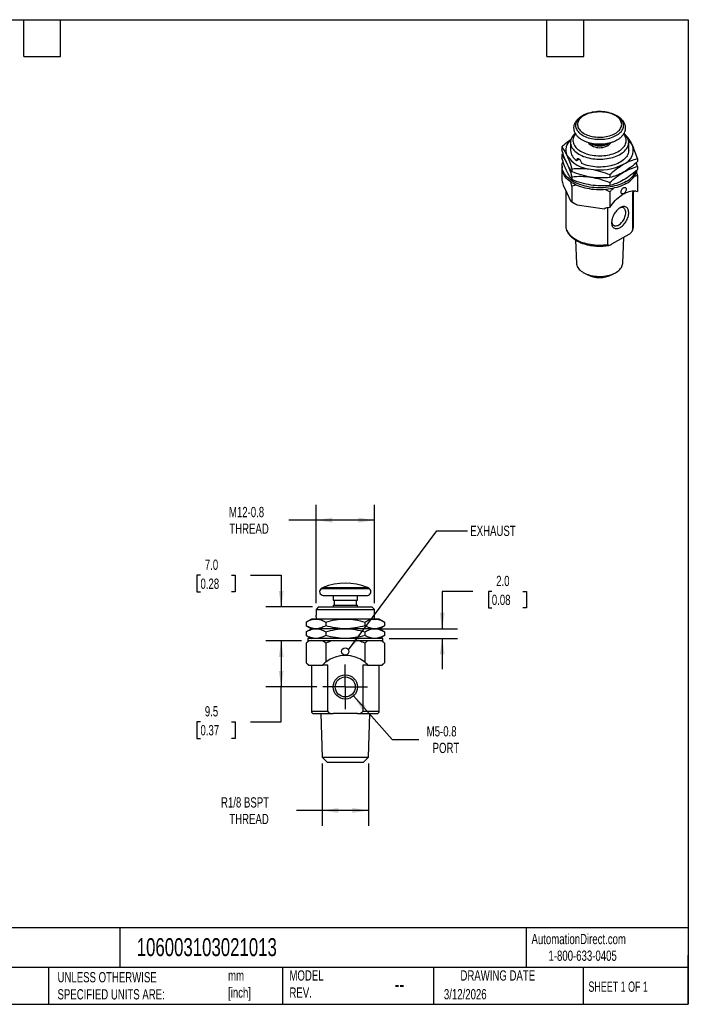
# Model space of a CAD drawing. Header units: millimetres. Extents: x 6 to 273, y 6 to 210.
# Tile 2 of 2: x 135 to 273, y 6 to 210. Entities that reach past the tile are written whole.
import ezdxf

# ---------------------------------------------------------------- set-up
doc = ezdxf.new("R2010")
doc.units = ezdxf.units.MM
doc.linetypes.add('SLD-Center', pattern=[19.05, 15.24, -1.27, 1.27, -1.27])
doc.linetypes.add('SLD-Solid', pattern=[0])
doc.layers.add('CENTER', color=40, linetype='SLD-Center')
doc.layers.add('DIMENSIONS', color=140, linetype='SLD-Solid', lineweight=25)
doc.layers.add('TEXT', color=140, linetype='SLD-Solid', lineweight=25)
doc.styles.add('SLDTEXTSTYLE0', font='TXT', dxfattribs={"width": 0.7})
doc.styles.add('SLDTEXTSTYLE1', font='TXT', dxfattribs={"width": 0.65})
doc.dimstyles.new('SLDDIMSTYLE1', dxfattribs={"dimtxt": 2.158008, "dimasz": 3.302, "dimexe": 0, "dimexo": 0.0625, "dimgap": 0.539502, "dimtad": 0, "dimtih": 1, "dimtoh": 1, "dimdec": 1, "dimrnd": 1e-09, "dimzin": 12, "dimdsep": 46, "dimtxsty": 'SLDTEXTSTYLE0', "dimsah": 1, "dimcen": 0.09, "dimadec": 0, "dimazin": 3, "dimtfac": 1, "dimtdec": 1, "dimtofl": 0, "dimtmove": 0, "dimatfit": 3, "dimfxl": 0, "dimfrac": 2, "dimtolj": 1, "dimtzin": 12, "dimarcsym": 0})
doc.dimstyles.new('SLDDIMSTYLE2', dxfattribs={"dimtxt": 2.158008, "dimasz": 3.302, "dimexe": 0, "dimexo": 0.0625, "dimgap": 0.539502, "dimtad": 0, "dimtih": 1, "dimtoh": 1, "dimdec": 1, "dimrnd": 1e-09, "dimzin": 12, "dimdsep": 46, "dimtxsty": 'SLDTEXTSTYLE0', "dimsah": 1, "dimcen": 0, "dimadec": 0, "dimazin": 3, "dimtfac": 1, "dimtdec": 1, "dimtofl": 0, "dimtmove": 0, "dimatfit": 3, "dimfxl": 0, "dimfrac": 2, "dimtolj": 1, "dimtzin": 12, "dimarcsym": 0})
doc.dimstyles.new('SLDDIMSTYLE3', dxfattribs={"dimtxt": 2.158008, "dimasz": 3.302, "dimexe": 0, "dimexo": 0.0625, "dimgap": 0.539502, "dimtad": 0, "dimtih": 1, "dimtoh": 1, "dimdec": 1, "dimrnd": 1e-09, "dimzin": 4, "dimdsep": 46, "dimtxsty": 'SLDTEXTSTYLE0', "dimsah": 1, "dimcen": 0.09, "dimadec": 0, "dimazin": 1, "dimtfac": 1, "dimtdec": 1, "dimtmove": 0, "dimatfit": 0, "dimfxl": 0, "dimfrac": 2, "dimtolj": 1, "dimtzin": 12, "dimarcsym": 0})
doc.dimstyles.new('SLDDIMSTYLE4', dxfattribs={"dimtxt": 0.18, "dimasz": 3.302, "dimexe": 0, "dimexo": 0.0625, "dimgap": 0, "dimtad": 0, "dimtih": 1, "dimtoh": 1, "dimdec": 0, "dimrnd": 1e-09, "dimzin": 0, "dimdsep": 46, "dimtxsty": 'Standard', "dimsah": 1, "dimcen": 0.09, "dimadec": 0, "dimazin": 0, "dimtfac": 3.302, "dimtdec": 0, "dimtofl": 0, "dimtmove": 0, "dimatfit": 3, "dimfxl": 0, "dimfrac": 2, "dimtolj": 1, "dimtzin": 0, "dimarcsym": 0})

# ---------------------------------------------------------------- blocks, each defined once
blk = doc.blocks.new('_D_5')
at = {"layer": 'DIMENSIONS'}
for p, q in [((197.49, 56.08), (197.49, 43.18)), ((207.03, 56.08), (207.03, 43.18)), ((197.49, 46.35), (192.22, 46.35)), ((207.03, 46.35), (197.49, 46.35))]:
    blk.add_line(p, q, dxfattribs=at)
for points in [[(197.49, 46.35), (200.79, 45.85), (200.79, 46.86)], [(207.03, 46.35), (203.72, 46.86), (203.72, 45.85)]]:
    blk.add_solid(points, dxfattribs=at)
at = {"layer": 'DIMENSIONS', "char_height": 2.117, "attachment_point": 1, "style": 'SLDTEXTSTYLE0'}
for s, insert in [('R1/8 BSPT', (176.61, 49.08)), ('THREAD', (178.32, 45.65))]:
    blk.add_mtext(s, dxfattribs=dict(at, insert=insert))
blk = doc.blocks.new('_D_6')
at = {"layer": 'DIMENSIONS'}
for p, q in [((203.92, 69.99), (211.92, 61.02)), ((211.92, 61.02), (217.47, 61.02))]:
    blk.add_line(p, q, dxfattribs=at)
blk.add_solid([(203.92, 69.99), (205.74, 67.18), (206.5, 67.86)], dxfattribs=at)
at = {"layer": 'DIMENSIONS', "char_height": 2.117, "attachment_point": 1, "style": 'SLDTEXTSTYLE0'}
for s, insert in [('M5-0.8', (219.06, 63.75)), ('PORT', (220.28, 60.32))]:
    blk.add_mtext(s, dxfattribs=dict(at, insert=insert))
blk = doc.blocks.new('_D_7')
at = {"layer": 'DIMENSIONS'}
for p, q in [((193.24, 81.35), (185.85, 81.35)), ((189.03, 81.35), (189.03, 71.85)), ((196.38, 71.85), (185.85, 71.85)), ((189.03, 64.67), (189.03, 71.85)), ((172.37, 64.67), (171.65, 64.67)), ((171.65, 64.67), (171.65, 61.24)), ((178.79, 64.67), (179.51, 64.67)), ((179.51, 64.67), (179.51, 61.24)), ((182.68, 64.67), (189.03, 64.67)), ((171.65, 61.24), (172.37, 61.24)), ((179.51, 61.24), (178.79, 61.24))]:
    blk.add_line(p, q, dxfattribs=at)
for points in [[(189.03, 81.35), (188.52, 78.05), (189.54, 78.05)], [(189.03, 71.85), (189.54, 75.16), (188.52, 75.16)]]:
    blk.add_solid(points, dxfattribs=at)
at = {"layer": 'DIMENSIONS', "char_height": 2.117, "attachment_point": 1, "style": 'SLDTEXTSTYLE0'}
for s, insert in [('9.5', (173.27, 67.88)), ('0.37', (172.37, 63.97))]:
    blk.add_mtext(s, dxfattribs=dict(at, insert=insert))
blk = doc.blocks.new('_D_8')
at = {"layer": 'DIMENSIONS'}
for p, q in [((228.61, 91.57), (222.26, 91.57)), ((222.26, 91.57), (222.26, 83.85)), ((232.5, 91.57), (231.78, 91.57)), ((231.78, 91.57), (231.78, 88.14)), ((238.91, 91.57), (239.64, 91.57)), ((239.64, 91.57), (239.64, 88.14)), ((231.78, 88.14), (232.5, 88.14)), ((239.64, 88.14), (238.91, 88.14)), ((209.59, 83.85), (225.43, 83.85)), ((211.28, 81.85), (225.43, 81.85)), ((222.26, 81.85), (222.26, 75.5))]:
    blk.add_line(p, q, dxfattribs=at)
for points in [[(222.26, 83.85), (222.77, 87.16), (221.75, 87.16)], [(222.26, 81.85), (221.75, 78.55), (222.77, 78.55)]]:
    blk.add_solid(points, dxfattribs=at)
at = {"layer": 'DIMENSIONS', "char_height": 2.117, "attachment_point": 1, "style": 'SLDTEXTSTYLE0'}
for s, insert in [('2.0', (233.4, 94.78)), ('0.08', (232.5, 90.87))]:
    blk.add_mtext(s, dxfattribs=dict(at, insert=insert))
blk = doc.blocks.new('_D_9')
at = {"layer": 'DIMENSIONS'}
for p, q in [((196.26, 89.12), (196.26, 109.45)), ((208.26, 89.12), (208.26, 109.45)), ((196.26, 106.27), (190.59, 106.27)), ((208.26, 106.27), (196.26, 106.27))]:
    blk.add_line(p, q, dxfattribs=at)
for points in [[(196.26, 106.27), (199.56, 105.76), (199.56, 106.78)], [(208.26, 106.27), (204.95, 106.78), (204.95, 105.76)]]:
    blk.add_solid(points, dxfattribs=at)
at = {"layer": 'DIMENSIONS', "char_height": 2.117, "attachment_point": 1, "style": 'SLDTEXTSTYLE0'}
for s, insert in [('M12-0.8', (178.24, 109)), ('THREAD', (178.32, 105.57))]:
    blk.add_mtext(s, dxfattribs=dict(at, insert=insert))
blk = doc.blocks.new('_D_10')
at = {"layer": 'DIMENSIONS'}
for p, q in [((172.37, 94.91), (171.65, 94.91)), ((171.65, 94.91), (171.65, 91.48)), ((178.79, 94.91), (179.51, 94.91)), ((179.51, 94.91), (179.51, 91.48)), ((182.68, 94.91), (189.03, 94.91)), ((189.03, 94.91), (189.03, 88.35)), ((171.65, 91.48), (172.37, 91.48)), ((179.51, 91.48), (178.79, 91.48)), ((195.49, 88.35), (185.85, 88.35)), ((193.24, 81.35), (185.85, 81.35)), ((189.03, 81.35), (189.03, 75))]:
    blk.add_line(p, q, dxfattribs=at)
for points in [[(189.03, 88.35), (189.54, 91.66), (188.52, 91.66)], [(189.03, 81.35), (188.52, 78.05), (189.54, 78.05)]]:
    blk.add_solid(points, dxfattribs=at)
at = {"layer": 'DIMENSIONS', "char_height": 2.117, "attachment_point": 1, "style": 'SLDTEXTSTYLE0'}
for s, insert in [('7.0', (173.27, 98.13)), ('0.28', (172.37, 94.21))]:
    blk.add_mtext(s, dxfattribs=dict(at, insert=insert))
blk = doc.blocks.new('SW_CENTERMARKSYMBOL_0')
at = {"layer": 'CENTER', "color": 0}
for p, q in [((0, 2.54), (0, 4.607)), ((0, 0), (0, 2.54)), ((-2.54, 0), (-4.607, 0)), ((0, 0), (-2.54, 0)), ((0, 0), (0, -2.54)), ((0, 0), (2.54, 0)), ((2.54, 0), (4.607, 0)), ((0, -2.54), (0, -4.607))]:
    blk.add_line(p, q, dxfattribs=at)

msp = doc.modelspace()

# ---------------------------------------------------------------- linework, layer by layer
for p, q in [((260.46, 185.38), (260.37, 185.42)), ((246.94, 183.29), (246.94, 182.68)), ((248.75, 184.23), (248.75, 182.59)), ((260.75, 182.59), (260.75, 184.23)), ((247.21, 181.89), (246.94, 181.66)), ((246.94, 181.66), (246.94, 181.04)), ((262.56, 180.87), (262.56, 180.26)), ((246.94, 179.72), (247.05, 179.84)), ((247.03, 179.66), (246.94, 179.72)), ((247, 179.33), (247, 178.92)), ((250.01, 180.47), (250.5, 180.75)), ((262.56, 179.24), (262.56, 178.63)), ((249.03, 178.78), (249.03, 178.17)), ((249.03, 177.15), (249.03, 176.54)), ((256.84, 177.57), (256.84, 176.96)), ((247.23, 175.42), (247.99, 173.79)), ((256.84, 175.94), (256.84, 175.33)), ((247.75, 174.3), (247.75, 167.08)), ((247.99, 173.79), (248.74, 172.16)), ((262.15, 174.21), (261.54, 173.86)), ((261.54, 173.86), (261.54, 166.1)), ((261.75, 167.08), (261.75, 173.98)), ((249.03, 171.94), (249.39, 171.74)), ((250.12, 171.37), (252.94, 170.93)), ((252.94, 170.93), (255.73, 170.5)), ((256.44, 163.16), (256.44, 170.73)), ((255.92, 170.61), (255.73, 170.5)), ((255.73, 170.5), (255.73, 170.56)), ((260.76, 165.24), (257.22, 163.2)), ((259.52, 159.26), (259.72, 164.64)), ((249.8, 164.06), (249.98, 159.26)), ((251.49, 157.31), (252.19, 156.93)), ((257.31, 156.93), (258.01, 157.31)), ((197.71, 92.4), (197.3, 92.13)), ((197.3, 92.13), (207.21, 92.13)), ((197.71, 92.4), (206.81, 92.4)), ((207.21, 92.13), (206.81, 92.4)), ((197.71, 90.75), (206.81, 90.75)), ((199.76, 90.75), (199.76, 89.75)), ((199.76, 89.75), (204.76, 89.75)), ((199.96, 89.75), (199.96, 88.75)), ((204.56, 88.75), (204.56, 89.75)), ((204.76, 89.75), (204.76, 90.75)), ((196.76, 88.35), (196.26, 87.85)), ((196.26, 87.85), (196.26, 86.59)), ((196.26, 87.85), (208.26, 87.85)), ((196.76, 88.35), (207.76, 88.35)), ((199.76, 88.75), (199.76, 88.35)), ((199.76, 88.75), (204.76, 88.75)), ((204.76, 88.35), (204.76, 88.75)), ((208.26, 87.85), (207.76, 88.35)), ((208.26, 86.59), (208.26, 87.85)), ((195.26, 85.85), (194.17, 85.23)), ((196.19, 85.85), (195.26, 85.85)), ((202.26, 85.85), (196.19, 85.85)), ((208.32, 85.85), (202.26, 85.85)), ((209.26, 85.85), (208.32, 85.85)), ((210.34, 85.23), (209.26, 85.85)), ((194.17, 85.23), (194.17, 84.48)), ((194.17, 84.48), (195.26, 83.85)), ((195.26, 83.85), (194.17, 83.23)), ((196.19, 83.85), (195.26, 83.85)), ((202.26, 83.85), (196.19, 83.85)), ((198.21, 85.23), (198.21, 84.48)), ((208.32, 83.85), (202.26, 83.85)), ((206.3, 85.23), (206.3, 84.48)), ((209.26, 83.85), (208.32, 83.85)), ((209.26, 83.85), (210.34, 84.48)), ((210.34, 83.23), (209.26, 83.85)), ((210.34, 85.23), (210.34, 84.48)), ((194.17, 83.23), (194.17, 82.48)), ((194.17, 82.48), (195.26, 81.85)), ((194.67, 81.35), (194.17, 80.85)), ((194.51, 81.85), (194.51, 81.35)), ((202.26, 81.85), (194.51, 81.85)), ((202.26, 81.35), (194.51, 81.35)), ((198.21, 83.23), (198.21, 82.48)), ((210.01, 81.85), (202.26, 81.85)), ((210.01, 81.35), (202.26, 81.35)), ((206.3, 83.23), (206.3, 82.48)), ((209.26, 81.85), (210.34, 82.48)), ((210.34, 80.85), (209.84, 81.35)), ((210.01, 81.35), (210.01, 81.85)), ((210.34, 83.23), (210.34, 82.48)), ((194.17, 76.85), (194.67, 76.35)), ((194.67, 76.35), (194.74, 76.35)), ((194.74, 76.35), (196.19, 76.35)), ((195.26, 76.35), (195.26, 66.85)), ((196.19, 76.35), (197.64, 76.35)), ((197.64, 76.35), (197.64, 76.43)), ((198.65, 76.35), (197.64, 76.35)), ((198.65, 66.85), (198.65, 76.35)), ((205.86, 76.35), (205.86, 66.85)), ((206.87, 76.35), (205.86, 76.35)), ((206.87, 76.43), (206.87, 76.35)), ((206.87, 76.35), (208.32, 76.35)), ((208.32, 76.35), (209.78, 76.35)), ((209.26, 66.85), (209.26, 76.35)), ((209.78, 76.35), (209.84, 76.35)), ((209.84, 76.35), (210.34, 76.85)), ((195.26, 66.85), (198.65, 66.85)), ((195.76, 66.35), (199.76, 66.35)), ((197.2, 66.35), (197.49, 57.35)), ((204.76, 66.35), (199.76, 66.35)), ((204.76, 66.35), (208.76, 66.35)), ((205.86, 66.85), (209.26, 66.85)), ((207.03, 57.35), (207.31, 66.35)), ((197.49, 57.35), (198.52, 56.35)), ((197.49, 57.35), (207.03, 57.35)), ((205.99, 56.35), (207.03, 57.35)), ((198.52, 56.35), (205.99, 56.35))]:
    msp.add_line(p, q)
at = {"flags": 128}
for points in [[(251.24, 189.74), (250.98, 189.58), (250.74, 189.41), (250.53, 189.22), (250.34, 189.03), (250.18, 188.83), (250.04, 188.62), (249.94, 188.41), (249.86, 188.19), (249.81, 187.97), (249.79, 187.75), (249.8, 187.53), (249.84, 187.31), (249.91, 187.09), (250.01, 186.87), (250.14, 186.66), (250.3, 186.46), (250.48, 186.27), (250.69, 186.08), (250.92, 185.9), (251.18, 185.74), (251.45, 185.58), (251.75, 185.44), (252.07, 185.31), (252.4, 185.2), (252.74, 185.1), (253.1, 185.02), (253.47, 184.96), (253.84, 184.91), (254.22, 184.88), (254.6, 184.86), (254.99, 184.86), (255.37, 184.88), (255.75, 184.92), (256.12, 184.97), (256.49, 185.04), (256.84, 185.13), (257.19, 185.23), (257.51, 185.35), (257.82, 185.48), (258.11, 185.62), (258.39, 185.78), (258.64, 185.95), (258.86, 186.13), (259.07, 186.31), (259.24, 186.51), (259.39, 186.72), (259.51, 186.93), (259.6, 187.14), (259.67, 187.36), (259.7, 187.58), (259.7, 187.8), (259.68, 188.03), (259.62, 188.24), (259.54, 188.46), (259.42, 188.67), (259.28, 188.88), (259.11, 189.08), (258.92, 189.27), (258.7, 189.45), (258.45, 189.62), (258.18, 189.78), (257.9, 189.93), (257.59, 190.06), (257.27, 190.18), (256.93, 190.29), (256.58, 190.38), (256.22, 190.45), (255.84, 190.51), (255.47, 190.55), (255.08, 190.58), (254.7, 190.58), (254.32, 190.57), (253.94, 190.54), (253.56, 190.5), (253.19, 190.44), (252.83, 190.36), (252.48, 190.26), (252.15, 190.16), (251.83, 190.03), (251.53, 189.89), (251.24, 189.74)], [(251.53, 189.79), (251.28, 189.64), (251.06, 189.47), (250.85, 189.29), (250.68, 189.11), (250.53, 188.92), (250.4, 188.72), (250.31, 188.51), (250.24, 188.3), (250.21, 188.09), (250.2, 187.88), (250.22, 187.67), (250.27, 187.46), (250.35, 187.25), (250.46, 187.05), (250.6, 186.86), (250.76, 186.67), (250.95, 186.49), (251.17, 186.31), (251.4, 186.15), (251.66, 186), (251.94, 185.87), (252.24, 185.74), (252.55, 185.63), (252.88, 185.54), (253.22, 185.46), (253.57, 185.4), (253.93, 185.35), (254.29, 185.32), (254.66, 185.31), (255.02, 185.31), (255.39, 185.33), (255.75, 185.37), (256.1, 185.43), (256.45, 185.5), (256.78, 185.58), (257.1, 185.69), (257.41, 185.8), (257.7, 185.93), (257.97, 186.08), (258.21, 186.23), (258.44, 186.4), (258.64, 186.58), (258.82, 186.76), (258.97, 186.95), (259.09, 187.15), (259.19, 187.36), (259.25, 187.57), (259.29, 187.78), (259.3, 187.99), (259.28, 188.2), (259.22, 188.41), (259.14, 188.61), (259.03, 188.82), (258.9, 189.01), (258.73, 189.2), (258.54, 189.38), (258.33, 189.55), (258.09, 189.72), (257.83, 189.87), (257.55, 190), (257.26, 190.13), (256.94, 190.24), (256.62, 190.33), (256.28, 190.41), (255.93, 190.47), (255.57, 190.52), (255.21, 190.55), (254.84, 190.56), (254.47, 190.56), (254.11, 190.54), (253.75, 190.5), (253.4, 190.44), (253.05, 190.37), (252.72, 190.28), (252.39, 190.18), (252.09, 190.07), (251.8, 189.94), (251.53, 189.79)], [(249.72, 186.11), (249.71, 186.11), (249.49, 185.9), (249.3, 185.68), (249.14, 185.45), (249, 185.22), (248.89, 184.98), (248.82, 184.74), (248.77, 184.5), (248.75, 184.26), (248.76, 184.01), (248.8, 183.77), (248.87, 183.53), (248.97, 183.29), (249.1, 183.06), (249.26, 182.83), (249.44, 182.61), (249.65, 182.4), (249.89, 182.19), (250.15, 182), (250.43, 181.82), (250.74, 181.65), (251.06, 181.49), (251.4, 181.35), (251.76, 181.22), (252.14, 181.11), (252.53, 181.01), (252.92, 180.93), (253.33, 180.86), (253.75, 180.81), (254.17, 180.78), (254.59, 180.76), (255.01, 180.77), (255.44, 180.78), (255.85, 180.82), (256.27, 180.87), (256.67, 180.94), (257.07, 181.03), (257.45, 181.13), (257.82, 181.25), (258.18, 181.38), (258.52, 181.53), (258.84, 181.69), (259.14, 181.86), (259.42, 182.05), (259.67, 182.24), (259.9, 182.45), (260.1, 182.66), (260.28, 182.89), (260.43, 183.11), (260.55, 183.35), (260.65, 183.59), (260.71, 183.83), (260.74, 184.07), (260.75, 184.32), (260.72, 184.56), (260.66, 184.8), (260.58, 185.04), (260.46, 185.28), (260.32, 185.51), (260.15, 185.73), (259.95, 185.95), (259.78, 186.11)], [(249.78, 185.99), (249.72, 185.92), (249.57, 185.7), (249.44, 185.47), (249.35, 185.25), (249.29, 185.01), (249.25, 184.78), (249.25, 184.55), (249.28, 184.31), (249.33, 184.08), (249.42, 183.85), (249.53, 183.62), (249.68, 183.41), (249.85, 183.19), (250.05, 182.99), (250.27, 182.79), (250.52, 182.61), (250.79, 182.43), (251.08, 182.27), (251.39, 182.12), (251.72, 181.98), (252.07, 181.86), (252.43, 181.75), (252.81, 181.66), (253.19, 181.59), (253.59, 181.53), (253.99, 181.49), (254.39, 181.47), (254.8, 181.46), (255.21, 181.47), (255.61, 181.5), (256.01, 181.54), (256.4, 181.61), (256.78, 181.68), (257.15, 181.78), (257.51, 181.89), (257.86, 182.01), (258.18, 182.15), (258.49, 182.31), (258.78, 182.47), (259.04, 182.65), (259.29, 182.84), (259.5, 183.04), (259.69, 183.24), (259.86, 183.46), (259.99, 183.68), (260.1, 183.91), (260.18, 184.14), (260.23, 184.37), (260.25, 184.6), (260.24, 184.84), (260.2, 185.07), (260.12, 185.3), (260.02, 185.53), (259.9, 185.75), (259.74, 185.97), (259.72, 186)], [(260.75, 182.59), (260.74, 182.44), (260.71, 182.19), (260.65, 181.95), (260.55, 181.71), (260.43, 181.48), (260.28, 181.25), (260.1, 181.03), (259.9, 180.82), (259.67, 180.61), (259.42, 180.42), (259.14, 180.23), (258.84, 180.06), (258.52, 179.9), (258.18, 179.75), (257.83, 179.62), (257.46, 179.5), (257.07, 179.4), (256.68, 179.31), (256.27, 179.24), (255.86, 179.19), (255.44, 179.15), (255.02, 179.13), (254.6, 179.13), (254.17, 179.14), (253.75, 179.18), (253.34, 179.23), (252.93, 179.29), (252.53, 179.37), (252.15, 179.47), (251.77, 179.58), (251.41, 179.71), (251.07, 179.86)], [(246.94, 179.72), (246.94, 177.89), (246.94, 176.45)], [(260.23, 176.16), (259.88, 175.97), (259.51, 175.79), (259.12, 175.63), (258.71, 175.48), (258.29, 175.35), (257.85, 175.23), (257.41, 175.12), (256.95, 175.04), (256.48, 174.97), (256.01, 174.91), (255.53, 174.88), (255.05, 174.86), (254.57, 174.85), (254.09, 174.87), (253.61, 174.9), (253.13, 174.95), (252.67, 175.02), (252.21, 175.1), (251.76, 175.2), (251.32, 175.31), (250.89, 175.45), (250.48, 175.59), (250.09, 175.75), (249.71, 175.93), (249.35, 176.11), (249.02, 176.31), (248.71, 176.53), (248.42, 176.75), (248.15, 176.98), (247.91, 177.22), (247.7, 177.47), (247.51, 177.73), (247.35, 177.99), (247.22, 178.26), (247.12, 178.53), (247.05, 178.81), (247.01, 179.08), (247, 179.36), (247.02, 179.64), (247.07, 179.92), (247.14, 180.19), (247.19, 180.3)], [(260.23, 175.75), (259.88, 175.56), (259.51, 175.39), (259.12, 175.22), (258.71, 175.07), (258.29, 174.94), (257.85, 174.82), (257.41, 174.72), (256.95, 174.63), (256.48, 174.56), (256.01, 174.5), (255.53, 174.47), (255.05, 174.45), (254.57, 174.45), (254.09, 174.46), (253.61, 174.49), (253.13, 174.54), (252.67, 174.61), (252.21, 174.69), (251.76, 174.79), (251.32, 174.91), (250.89, 175.04), (250.48, 175.18), (250.09, 175.34), (249.71, 175.52), (249.35, 175.71), (249.02, 175.91), (248.71, 176.12), (248.42, 176.34), (248.15, 176.57), (247.91, 176.81), (247.7, 177.06), (247.51, 177.32), (247.35, 177.58), (247.22, 177.85), (247.12, 178.12), (247.05, 178.4), (247.01, 178.67), (247, 178.92)], [(262.56, 177.3), (262.56, 175.51), (262.56, 174.11)], [(249.03, 175.21), (249.03, 173.38), (249.03, 171.94)], [(259.17, 173.96), (259.18, 174.09), (259.21, 174.22), (259.26, 174.36), (259.33, 174.5), (259.42, 174.62), (259.51, 174.73), (259.62, 174.82), (259.73, 174.89), (259.83, 174.93), (259.93, 174.95), (260.02, 174.94), (260.1, 174.9), (260.16, 174.83), (260.2, 174.74), (260.23, 174.63), (260.23, 174.51), (260.2, 174.37), (260.16, 174.23), (260.1, 174.1), (260.02, 173.97), (259.93, 173.85), (259.83, 173.75), (259.73, 173.67), (259.62, 173.61), (259.51, 173.58), (259.42, 173.58), (259.33, 173.61), (259.26, 173.66), (259.21, 173.74), (259.18, 173.84), (259.17, 173.96)], [(256.84, 170.81), (257.1, 171.18), (257.38, 171.54), (257.66, 171.89), (257.96, 172.21), (258.26, 172.52), (258.57, 172.8), (258.89, 173.06), (259.21, 173.3), (259.54, 173.51), (259.86, 173.7), (260.18, 173.86), (260.51, 173.99), (260.82, 174.1), (261.13, 174.17), (261.44, 174.22), (261.74, 174.24), (262.02, 174.22), (262.3, 174.18), (262.56, 174.11)], [(256.84, 174), (256.84, 172.22), (256.84, 170.81)], [(258.99, 170.75), (258.8, 170.63), (258.6, 170.48), (258.42, 170.31), (258.24, 170.12), (258.07, 169.92), (257.91, 169.7), (257.76, 169.46), (257.63, 169.22), (257.51, 168.97), (257.41, 168.72), (257.34, 168.47), (257.28, 168.22), (257.24, 167.98), (257.22, 167.75), (257.23, 167.53), (257.26, 167.32), (257.3, 167.13), (257.37, 166.96), (257.46, 166.81), (257.57, 166.68), (257.69, 166.58), (257.83, 166.5), (257.98, 166.45), (258.15, 166.43), (258.33, 166.44), (258.51, 166.47), (258.7, 166.53), (258.89, 166.62), (259.09, 166.73), (259.28, 166.87), (259.47, 167.03), (259.66, 167.2), (259.83, 167.4), (260, 167.62), (260.15, 167.84), (260.29, 168.08), (260.42, 168.32), (260.52, 168.57), (260.61, 168.83), (260.68, 169.08), (260.73, 169.32), (260.75, 169.56), (260.76, 169.79), (260.74, 170), (260.71, 170.2), (260.65, 170.38), (260.57, 170.54), (260.47, 170.68), (260.36, 170.8), (260.22, 170.89), (260.08, 170.95), (259.92, 170.99), (259.75, 170.99), (259.57, 170.97), (259.38, 170.93), (259.19, 170.85), (258.99, 170.75)], [(257.23, 167.88), (257.23, 167.85), (257.27, 167.67), (257.32, 167.5), (257.39, 167.36), (257.48, 167.24), (257.59, 167.14), (257.72, 167.07), (257.85, 167.02), (258.01, 167), (258.17, 167.01), (258.34, 167.05), (258.51, 167.11), (258.69, 167.2), (258.86, 167.31), (259.03, 167.45), (259.2, 167.61), (259.36, 167.79), (259.52, 167.98), (259.65, 168.18), (259.78, 168.4), (259.89, 168.62), (259.98, 168.85), (260.05, 169.08), (260.1, 169.3), (260.14, 169.52), (260.15, 169.73), (260.14, 169.93), (260.1, 170.11), (260.05, 170.28), (259.98, 170.42), (259.89, 170.54), (259.78, 170.64), (259.65, 170.71), (259.52, 170.76), (259.36, 170.77), (259.2, 170.77), (259.03, 170.73), (258.86, 170.67), (258.83, 170.65)], [(247.75, 167.08), (247.76, 166.84), (247.8, 166.58), (247.87, 166.32), (247.97, 166.06), (248.1, 165.81), (248.26, 165.56), (248.45, 165.32), (248.66, 165.09), (248.89, 164.86), (249.15, 164.65), (249.44, 164.44), (249.75, 164.25), (250.08, 164.07), (250.42, 163.9), (250.79, 163.74), (251.17, 163.6), (251.57, 163.48), (251.99, 163.37), (252.41, 163.27), (252.84, 163.19), (253.28, 163.13), (253.73, 163.08), (254.18, 163.05), (254.64, 163.04), (255.09, 163.04), (255.55, 163.06), (256, 163.1), (256.44, 163.16)], [(249.98, 159.26), (250, 159.07), (250.05, 158.86), (250.12, 158.64), (250.23, 158.43), (250.37, 158.23), (250.53, 158.03), (250.72, 157.84), (250.94, 157.66), (251.18, 157.49), (251.44, 157.34), (251.73, 157.19), (252.03, 157.06), (252.35, 156.94), (252.69, 156.84), (253.03, 156.75), (253.39, 156.68), (253.76, 156.63), (254.13, 156.59), (254.51, 156.57), (254.89, 156.57), (255.27, 156.58), (255.64, 156.62), (256.01, 156.67), (256.38, 156.73), (256.73, 156.81), (257.07, 156.91), (257.39, 157.03), (257.7, 157.16), (257.99, 157.3), (258.25, 157.45), (258.5, 157.62), (258.72, 157.8), (258.92, 157.98), (259.09, 158.18), (259.23, 158.38), (259.35, 158.59), (259.43, 158.8), (259.49, 159.02), (259.52, 159.24), (259.52, 159.26)], [(194.17, 80.85), (194.17, 78.61), (194.17, 76.85)], [(198.21, 80.85), (198.21, 78.66), (198.21, 76.94)], [(206.3, 80.85), (206.3, 78.66), (206.3, 76.94)], [(210.34, 80.85), (210.34, 78.61), (210.34, 76.85)]]:
    msp.add_lwpolyline(points, dxfattribs=at)
for centre, radius in [((202.26, 79.15), 0.75), ((202.26, 71.85), 2.5), ((202.26, 71.85), 2.07)]:
    msp.add_circle(centre, radius)
for centre, radius, start, end in [((250.48, 182.6), 2.71, 128.0164, 202.9111), ((254.75, 186.34), 3.21, 222.3851, 317.4967), ((254.75, 187.19), 3.69, 238.2437, 301.9325), ((254.75, 187.22), 3.59, 245.0901, 294.7439), ((258.61, 182.61), 3.08, 290.7421, 19.461), ((258.31, 182.09), 3.55, 25.8595, 48.1492), ((253.32, 185.07), 6.39, 213.4389, 266.5665), ((251.46, 182.77), 2.72, 183.6583, 237.7117), ((254.76, 189.28), 10.75, 260.2289, 297.3572), ((259.82, 179.32), 2.68, 3.1159, 17.0546), ((258.48, 179.45), 4.09, 295.2516, 347.1559), ((258.2, 180.17), 4.49, 296.8243, 337.2367), ((253.28, 178.5), 7.81, 240.0732, 246.1249), ((259.3, 167.09), 2.45, 336.2398, 359.7499), ((254.75, 162.1), 5.76, 243.6569, 296.3431), ((197.71, 91.5), 0.75, 122.8231, 270), ((202.26, 80.75), 12.5, 68.6539, 111.3461), ((206.81, 91.5), 0.75, 270, 57.1769), ((202.26, 71.85), 6.5, 51.5551, 128.4449), ((202.26, 71.85), 6.5, 128.4449, 135.2825), ((202.26, 71.85), 6.5, 44.7175, 51.5551), ((195.76, 66.85), 0.5, 180, 270), ((208.76, 66.85), 0.5, 270, 0)]:
    msp.add_arc(centre, radius, start, end)
msp.add_ellipse((264.65, 165.45), major_axis=(12.52, -2.34), ratio=0.410779, start_param=2.318527, end_param=2.437866)
for points, knots in [([(251.16, 189.71), (251.11, 189.68), (250.96, 189.6), (250.74, 189.45), (250.49, 189.25), (250.27, 189.05), (250.07, 188.83), (249.9, 188.61), (249.75, 188.37), (249.64, 188.13), (249.55, 187.89), (249.49, 187.64), (249.45, 187.39), (249.45, 187.14), (249.47, 186.9), (249.51, 186.65), (249.58, 186.42), (249.68, 186.18), (249.8, 185.96), (249.95, 185.73), (250.13, 185.52), (250.32, 185.31), (250.54, 185.12), (250.79, 184.93), (251.05, 184.76), (251.33, 184.6), (251.63, 184.45), (251.95, 184.32), (252.28, 184.2), (252.62, 184.1), (252.97, 184.01), (253.33, 183.95), (253.7, 183.89), (254.07, 183.85), (254.44, 183.83), (254.82, 183.83), (255.19, 183.84), (255.56, 183.87), (255.93, 183.91), (256.3, 183.97), (256.65, 184.04), (257, 184.14), (257.34, 184.24), (257.66, 184.37), (257.97, 184.5), (258.27, 184.66), (258.55, 184.82), (258.81, 185), (259.05, 185.2), (259.27, 185.41), (259.46, 185.63), (259.63, 185.85), (259.77, 186.09), (259.88, 186.33), (259.97, 186.58), (260.02, 186.83), (260.05, 187.07), (260.05, 187.32), (260.02, 187.57), (259.97, 187.81), (259.89, 188.05), (259.79, 188.28), (259.66, 188.5), (259.51, 188.72), (259.33, 188.94), (259.13, 189.14), (258.9, 189.34), (258.66, 189.52), (258.39, 189.69), (258.1, 189.85), (257.8, 189.99), (257.48, 190.12), (257.15, 190.23), (256.8, 190.33), (256.45, 190.41), (256.09, 190.48), (255.72, 190.53), (255.35, 190.56), (254.98, 190.58), (254.6, 190.58), (254.23, 190.57), (253.86, 190.54), (253.49, 190.49), (253.13, 190.43), (252.77, 190.35), (252.42, 190.26), (252.09, 190.14), (251.77, 190.02), (251.45, 189.88), (251.26, 189.77), (251.16, 189.71)], [0, 0, 0, 0, 0.00635, 0.018199, 0.030053, 0.041863, 0.053583, 0.065168, 0.076573, 0.08777, 0.098755, 0.109543, 0.120171, 0.130688, 0.141152, 0.151609, 0.162111, 0.172716, 0.183467, 0.194396, 0.205517, 0.216825, 0.228296, 0.239894, 0.25158, 0.263315, 0.275068, 0.286814, 0.298542, 0.310247, 0.321928, 0.333585, 0.345224, 0.356848, 0.368462, 0.380071, 0.39168, 0.403294, 0.414919, 0.426558, 0.438218, 0.449905, 0.461622, 0.473373, 0.485161, 0.496983, 0.508834, 0.520699, 0.532546, 0.544341, 0.556037, 0.567587, 0.57895, 0.590102, 0.601043, 0.611794, 0.622394, 0.632895, 0.643356, 0.653817, 0.664337, 0.674969, 0.685755, 0.696725, 0.707886, 0.719231, 0.730732, 0.742352, 0.754051, 0.765792, 0.777546, 0.789289, 0.801012, 0.812711, 0.824387, 0.83604, 0.847676, 0.859297, 0.870909, 0.882518, 0.894128, 0.905744, 0.917371, 0.929014, 0.94068, 0.952372, 0.964096, 0.975855, 0.98765, 1, 1, 1, 1]), ([(261.51, 183.64), (261.33, 184.02), (261.16, 184.35), (260.81, 184.93), (260.64, 185.17), (260.46, 185.38)], [0, 0, 0, 0, 0.5, 0.5, 1, 1, 1, 1]), ([(248.86, 184.84), (248.69, 184.73), (248.29, 184.44), (247.65, 183.92), (247.18, 183.5), (246.94, 183.29)], [0, 0, 0, 0, 0.25071, 0.624608, 1, 1, 1, 1]), ([(246.94, 183.29), (247.11, 183.08), (247.28, 182.83), (247.63, 182.26), (247.81, 181.93), (247.99, 181.55)], [0, 0, 0, 0, 0.5, 0.5, 1, 1, 1, 1]), ([(262.56, 180.87), (262.39, 181.4), (262.21, 181.9), (261.86, 182.83), (261.69, 183.25), (261.51, 183.64)], [0, 0, 0, 0, 0.5, 0.5, 1, 1, 1, 1]), ([(247.99, 179.91), (247.81, 180.3), (247.63, 180.73), (247.28, 181.65), (247.11, 182.15), (246.94, 182.68)], [0, 0, 0, 0, 0.5, 0.5, 1, 1, 1, 1]), ([(246.94, 181.66), (247.11, 181.44), (247.28, 181.2), (247.63, 180.63), (247.81, 180.3), (247.99, 179.91)], [0, 0, 0, 0, 0.5, 0.5, 1, 1, 1, 1]), ([(247.99, 178.28), (247.81, 178.66), (247.63, 179.09), (247.28, 180.02), (247.11, 180.52), (246.94, 181.04)], [0, 0, 0, 0, 0.5, 0.5, 1, 1, 1, 1]), ([(247.99, 181.55), (248.17, 181.16), (248.34, 180.73), (248.69, 179.81), (248.86, 179.31), (249.03, 178.78)], [0, 0, 0, 0, 0.5, 0.5, 1, 1, 1, 1]), ([(259.7, 179.74), (260.19, 180.02), (260.67, 180.25), (261.62, 180.62), (262.09, 180.76), (262.56, 180.87)], [0, 0, 0, 0, 0.5, 0.5, 1, 1, 1, 1]), ([(247.99, 179.91), (248.17, 179.53), (248.34, 179.1), (248.69, 178.17), (248.86, 177.67), (249.03, 177.15)], [0, 0, 0, 0, 0.5, 0.5, 1, 1, 1, 1]), ([(249.03, 178.17), (248.86, 178.38), (248.69, 178.63), (248.34, 179.2), (248.17, 179.53), (247.99, 179.91)], [0, 0, 0, 0, 0.5, 0.5, 1, 1, 1, 1]), ([(249.03, 178.78), (249.67, 178.84), (250.31, 178.87), (251.61, 178.85), (252.27, 178.79), (252.94, 178.69)], [0, 0, 0, 0, 0.5, 0.5, 1, 1, 1, 1]), ([(251.07, 179.86), (251.07, 179.94), (251.05, 180.02), (250.99, 180.2), (250.95, 180.29), (250.79, 180.53), (250.64, 180.68), (250.44, 180.8), (250.37, 180.82), (250.25, 180.84), (250.19, 180.83), (250.06, 180.75), (250.01, 180.63), (250.01, 180.47)], [0, 0, 0, 0, 0.125, 0.125, 0.25, 0.25, 0.5, 0.5, 0.625, 0.625, 0.75, 0.75, 1, 1, 1, 1]), ([(256.84, 177.57), (257.31, 178), (257.78, 178.4), (258.73, 179.13), (259.21, 179.45), (259.7, 179.74)], [0, 0, 0, 0, 0.5, 0.5, 1, 1, 1, 1]), ([(262.56, 180.26), (262.09, 179.84), (261.62, 179.44), (260.67, 178.71), (260.19, 178.38), (259.7, 178.1)], [0, 0, 0, 0, 0.5, 0.5, 1, 1, 1, 1]), ([(259.7, 178.1), (260.19, 178.38), (260.67, 178.61), (261.62, 178.98), (262.09, 179.13), (262.56, 179.24)], [0, 0, 0, 0, 0.5, 0.5, 1, 1, 1, 1]), ([(262.56, 179.24), (262.47, 179.5), (262.38, 179.77), (262.29, 180.02), (262.29, 180.03)], [0, 0, 0, 0, 0.957803, 1, 1, 1, 1]), ([(249.03, 176.54), (248.86, 176.75), (248.69, 176.99), (248.34, 177.57), (248.17, 177.9), (247.99, 178.28)], [0, 0, 0, 0, 0.5, 0.5, 1, 1, 1, 1]), ([(252.94, 177.06), (252.27, 177.16), (251.61, 177.31), (250.31, 177.69), (249.67, 177.92), (249.03, 178.17)], [0, 0, 0, 0, 0.5, 0.5, 1, 1, 1, 1]), ([(249.03, 177.15), (249.67, 177.21), (250.31, 177.24), (251.61, 177.21), (252.27, 177.16), (252.94, 177.06)], [0, 0, 0, 0, 0.5, 0.5, 1, 1, 1, 1]), ([(252.94, 178.69), (253.6, 178.59), (254.26, 178.44), (255.56, 178.06), (256.2, 177.83), (256.84, 177.57)], [0, 0, 0, 0, 0.5, 0.5, 1, 1, 1, 1]), ([(256.84, 176.96), (256.2, 176.91), (255.56, 176.88), (254.26, 176.9), (253.6, 176.95), (252.94, 177.06)], [0, 0, 0, 0, 0.5, 0.5, 1, 1, 1, 1]), ([(252.94, 177.06), (253.6, 176.95), (254.26, 176.8), (255.56, 176.42), (256.2, 176.2), (256.84, 175.94)], [0, 0, 0, 0, 0.5, 0.5, 1, 1, 1, 1]), ([(256.84, 175.94), (257.31, 176.37), (257.78, 176.77), (258.73, 177.49), (259.21, 177.82), (259.7, 178.1)], [0, 0, 0, 0, 0.5, 0.5, 1, 1, 1, 1]), ([(259.7, 178.1), (259.21, 177.82), (258.73, 177.59), (257.78, 177.22), (257.31, 177.08), (256.84, 176.96)], [0, 0, 0, 0, 0.5, 0.5, 1, 1, 1, 1]), ([(262.56, 178.63), (262.09, 178.2), (261.62, 177.8), (260.67, 177.08), (260.19, 176.75), (259.7, 176.47)], [0, 0, 0, 0, 0.5, 0.5, 1, 1, 1, 1]), ([(262.56, 177.3), (262.43, 177.3), (262.22, 177.3), (262.01, 177.28), (261.94, 177.27)], [0, 0, 0, 0, 0.6412007, 1, 1, 1, 1]), ([(262.35, 178.06), (262.37, 177.98), (262.44, 177.74), (262.51, 177.48), (262.56, 177.3)], [0, 0, 0, 0, 0.308725, 1, 1, 1, 1]), ([(249.03, 175.21), (248.99, 175.39), (248.91, 175.68), (248.83, 175.96), (248.79, 176.07)], [0, 0, 0, 0, 0.604923, 1, 1, 1, 1]), ([(252.94, 175.42), (252.27, 175.53), (251.61, 175.68), (250.31, 176.06), (249.67, 176.28), (249.03, 176.54)], [0, 0, 0, 0, 0.5, 0.5, 1, 1, 1, 1]), ([(249.94, 175.42), (249.82, 175.39), (249.51, 175.33), (249.21, 175.26), (249.03, 175.21)], [0, 0, 0, 0, 0.402409, 1, 1, 1, 1]), ([(256.84, 175.33), (256.2, 175.27), (255.56, 175.24), (254.26, 175.27), (253.6, 175.32), (252.94, 175.42)], [0, 0, 0, 0, 0.5, 0.5, 1, 1, 1, 1]), ([(259.7, 176.47), (259.21, 176.19), (258.73, 175.96), (257.78, 175.59), (257.31, 175.44), (256.84, 175.33)], [0, 0, 0, 0, 0.5, 0.5, 1, 1, 1, 1]), ([(256.84, 174), (256.66, 174.1), (256.36, 174.28), (256.04, 174.43), (255.91, 174.5)], [0, 0, 0, 0, 0.583491, 1, 1, 1, 1]), ([(257.52, 174.75), (257.43, 174.65), (257.19, 174.41), (256.97, 174.15), (256.84, 174)], [0, 0, 0, 0, 0.415999, 1, 1, 1, 1]), ([(247.75, 167.08), (247.75, 167.01), (247.75, 166.84), (247.79, 166.58), (247.85, 166.32), (247.94, 166.06), (248.05, 165.81), (248.19, 165.56), (248.36, 165.31), (248.55, 165.07), (248.76, 164.84), (249, 164.62), (249.26, 164.41), (249.55, 164.21), (249.85, 164.02), (250.17, 163.84), (250.51, 163.68), (250.86, 163.53), (251.23, 163.39), (251.61, 163.27), (252, 163.16), (252.41, 163.06), (252.82, 162.98), (253.24, 162.92), (253.66, 162.87), (254.09, 162.84), (254.52, 162.83), (254.95, 162.82), (255.38, 162.84), (255.81, 162.87), (256.23, 162.92), (256.54, 162.96), (256.71, 162.99), (256.74, 163)], [0, 0, 0, 0, 0.0277876, 0.0593796, 0.091027, 0.1228302, 0.1548708, 0.1872033, 0.2198506, 0.2528052, 0.2860339, 0.3194872, 0.3531086, 0.3868438, 0.4206456, 0.4544769, 0.488305, 0.5221133, 0.5558927, 0.5896391, 0.6233519, 0.6570327, 0.6906846, 0.7243119, 0.7579194, 0.7915122, 0.8250957, 0.8586755, 0.8922573, 0.9258449, 0.9594438, 0.99306, 1, 1, 1, 1]), ([(261.5, 165.94), (261.53, 166.01), (261.59, 166.15), (261.66, 166.4), (261.72, 166.66), (261.75, 166.89), (261.75, 167.03), (261.75, 167.09)], [0, 0, 0, 0, 0.171265, 0.4055, 0.637477, 0.867628, 1, 1, 1, 1]), ([(260.76, 165.24), (260.91, 165.33), (261.07, 165.43), (261.29, 165.64), (261.36, 165.72), (261.46, 165.86), (261.49, 165.9), (261.53, 166), (261.54, 166.06), (261.54, 166.1)], [0, 0, 0, 0, 0.5, 0.5, 0.75, 0.75, 0.875, 0.875, 1, 1, 1, 1]), ([(256.44, 163.16), (256.44, 163.11), (256.46, 163.08), (256.5, 163.02), (256.53, 163.01), (256.62, 162.98), (256.69, 162.99), (256.91, 163.04), (257.07, 163.11), (257.22, 163.2)], [0, 0, 0, 0, 0.125, 0.125, 0.25, 0.25, 0.5, 0.5, 1, 1, 1, 1]), ([(194.17, 85.23), (194.5, 85.42), (194.84, 85.58), (195.51, 85.79), (195.85, 85.85), (196.19, 85.85)], [0, 0, 0, 0, 0.5, 0.5, 1, 1, 1, 1]), ([(196.19, 85.85), (196.54, 85.85), (196.88, 85.79), (197.55, 85.58), (197.88, 85.42), (198.21, 85.23)], [0, 0, 0, 0, 0.5, 0.5, 1, 1, 1, 1]), ([(196.3, 85.85), (196.3, 85.94), (196.3, 86.11), (196.28, 86.33), (196.27, 86.5), (196.26, 86.59), (196.26, 86.59), (196.26, 86.59)], [0, 0, 0, 0, 0.213695, 0.427349, 0.642055, 0.857459, 1, 1, 1, 1]), ([(198.21, 85.23), (198.87, 85.42), (199.54, 85.58), (200.89, 85.79), (201.57, 85.85), (202.26, 85.85)], [0, 0, 0, 0, 0.5, 0.5, 1, 1, 1, 1]), ([(202.26, 85.85), (202.95, 85.85), (203.63, 85.79), (204.97, 85.58), (205.64, 85.42), (206.3, 85.23)], [0, 0, 0, 0, 0.5, 0.5, 1, 1, 1, 1]), ([(206.3, 85.23), (206.63, 85.42), (206.96, 85.58), (207.63, 85.79), (207.97, 85.85), (208.32, 85.85)], [0, 0, 0, 0, 0.5, 0.5, 1, 1, 1, 1]), ([(208.25, 86.59), (208.26, 86.6), (208.26, 86.61), (208.25, 86.54), (208.23, 86.4), (208.22, 86.19), (208.21, 85.99), (208.21, 85.88), (208.21, 85.85)], [0, 0, 0, 0, 0.071661, 0.284551, 0.498026, 0.712956, 0.92796, 1, 1, 1, 1]), ([(208.32, 85.85), (208.66, 85.85), (209, 85.79), (209.68, 85.58), (210.01, 85.42), (210.34, 85.23)], [0, 0, 0, 0, 0.5, 0.5, 1, 1, 1, 1]), ([(196.19, 83.85), (195.85, 83.85), (195.51, 83.91), (194.84, 84.13), (194.5, 84.29), (194.17, 84.48)], [0, 0, 0, 0, 0.5, 0.5, 1, 1, 1, 1]), ([(194.17, 83.23), (194.5, 83.42), (194.84, 83.58), (195.51, 83.79), (195.85, 83.85), (196.19, 83.85)], [0, 0, 0, 0, 0.5, 0.5, 1, 1, 1, 1]), ([(198.21, 84.48), (197.88, 84.29), (197.55, 84.13), (196.88, 83.91), (196.54, 83.85), (196.19, 83.85)], [0, 0, 0, 0, 0.5, 0.5, 1, 1, 1, 1]), ([(196.19, 83.85), (196.54, 83.85), (196.88, 83.79), (197.55, 83.58), (197.88, 83.42), (198.21, 83.23)], [0, 0, 0, 0, 0.5, 0.5, 1, 1, 1, 1]), ([(202.26, 83.85), (201.57, 83.85), (200.89, 83.91), (199.54, 84.13), (198.87, 84.29), (198.21, 84.48)], [0, 0, 0, 0, 0.5, 0.5, 1, 1, 1, 1]), ([(198.21, 83.23), (198.87, 83.42), (199.54, 83.58), (200.89, 83.79), (201.57, 83.85), (202.26, 83.85)], [0, 0, 0, 0, 0.5, 0.5, 1, 1, 1, 1]), ([(206.3, 84.48), (205.64, 84.29), (204.97, 84.13), (203.63, 83.91), (202.95, 83.85), (202.26, 83.85)], [0, 0, 0, 0, 0.5, 0.5, 1, 1, 1, 1]), ([(202.26, 83.85), (202.95, 83.85), (203.63, 83.79), (204.97, 83.58), (205.64, 83.42), (206.3, 83.23)], [0, 0, 0, 0, 0.5, 0.5, 1, 1, 1, 1]), ([(208.32, 83.85), (207.97, 83.85), (207.63, 83.91), (206.96, 84.13), (206.63, 84.29), (206.3, 84.48)], [0, 0, 0, 0, 0.5, 0.5, 1, 1, 1, 1]), ([(206.3, 83.23), (206.63, 83.42), (206.96, 83.58), (207.63, 83.79), (207.97, 83.85), (208.32, 83.85)], [0, 0, 0, 0, 0.5, 0.5, 1, 1, 1, 1]), ([(210.34, 84.48), (210.01, 84.29), (209.68, 84.13), (209, 83.91), (208.66, 83.85), (208.32, 83.85)], [0, 0, 0, 0, 0.5, 0.5, 1, 1, 1, 1]), ([(208.32, 83.85), (208.66, 83.85), (209, 83.79), (209.68, 83.58), (210.01, 83.42), (210.34, 83.23)], [0, 0, 0, 0, 0.5, 0.5, 1, 1, 1, 1]), ([(196.19, 81.85), (195.85, 81.85), (195.51, 81.91), (194.84, 82.13), (194.5, 82.29), (194.17, 82.48)], [0, 0, 0, 0, 0.5, 0.5, 1, 1, 1, 1]), ([(198.21, 82.48), (197.88, 82.29), (197.55, 82.13), (196.88, 81.91), (196.54, 81.85), (196.19, 81.85)], [0, 0, 0, 0, 0.5, 0.5, 1, 1, 1, 1]), ([(202.26, 81.85), (201.57, 81.85), (200.89, 81.91), (199.54, 82.13), (198.87, 82.29), (198.21, 82.48)], [0, 0, 0, 0, 0.5, 0.5, 1, 1, 1, 1]), ([(206.3, 82.48), (205.64, 82.29), (204.97, 82.13), (203.63, 81.91), (202.95, 81.85), (202.26, 81.85)], [0, 0, 0, 0, 0.5, 0.5, 1, 1, 1, 1]), ([(208.32, 81.85), (207.97, 81.85), (207.63, 81.91), (206.96, 82.13), (206.63, 82.29), (206.3, 82.48)], [0, 0, 0, 0, 0.5, 0.5, 1, 1, 1, 1]), ([(210.34, 82.48), (210.01, 82.29), (209.68, 82.13), (209, 81.91), (208.66, 81.85), (208.32, 81.85)], [0, 0, 0, 0, 0.5, 0.5, 1, 1, 1, 1]), ([(198.65, 66.85), (198.65, 66.8), (198.67, 66.74), (198.73, 66.65), (198.77, 66.61), (198.9, 66.51), (199, 66.47), (199.32, 66.37), (199.54, 66.35), (199.76, 66.35)], [0, 0, 0, 0, 0.125, 0.125, 0.25, 0.25, 0.5, 0.5, 1, 1, 1, 1]), ([(204.76, 66.35), (204.98, 66.35), (205.19, 66.37), (205.51, 66.47), (205.61, 66.51), (205.74, 66.61), (205.78, 66.65), (205.84, 66.74), (205.86, 66.8), (205.86, 66.85)], [0, 0, 0, 0, 0.5, 0.5, 0.75, 0.75, 0.875, 0.875, 1, 1, 1, 1])]:
    msp.add_open_spline(points, degree=3, knots=knots)
for points in [[(246.94, 176.45), (247.04, 176.1), (247.13, 175.75), (247.23, 175.42)], [(248.74, 172.16), (248.84, 172.07), (248.94, 172), (249.03, 171.94)], [(249.03, 171.94), (249.39, 171.74), (249.75, 171.55), (250.12, 171.37)], [(194.74, 81.35), (194.54, 81.21), (194.36, 81.04), (194.17, 80.85)], [(198.21, 80.85), (198.03, 81.04), (197.84, 81.21), (197.65, 81.35)], [(199.34, 81.35), (198.96, 81.21), (198.58, 81.04), (198.21, 80.85)], [(206.3, 80.85), (205.93, 81.04), (205.56, 81.21), (205.17, 81.35)], [(206.86, 81.35), (206.67, 81.21), (206.48, 81.04), (206.3, 80.85)], [(210.34, 80.85), (210.15, 81.04), (209.97, 81.21), (209.78, 81.35)], [(194.17, 76.85), (194.36, 76.67), (194.54, 76.5), (194.74, 76.35)], [(209.78, 76.35), (209.97, 76.5), (210.15, 76.67), (210.34, 76.85)]]:
    msp.add_open_spline(points, degree=3)
at = {"layer": 'TEXT'}
for p, q in [((6.35, 209.55), (273.05, 209.55)), ((135.89, 201.93), (135.89, 209.55)), ((143.51, 201.93), (143.51, 209.55)), ((243.84, 201.93), (243.84, 209.55)), ((251.46, 201.93), (251.46, 209.55)), ((273.05, 209.55), (273.05, 6.35)), ((135.89, 201.93), (143.51, 201.93)), ((243.84, 201.93), (251.46, 201.93)), ((273.05, 22.13), (6.35, 22.13)), ((155.76, 22.13), (155.76, 13.97)), ((239.58, 22.13), (239.58, 13.97)), ((273.05, 6.35), (273.05, 16.51)), ((273.05, 13.97), (6.35, 13.97)), ((141, 13.97), (141, 6.35)), ((189.3, 13.97), (189.3, 6.35)), ((220.47, 13.97), (220.47, 6.35)), ((251.35, 13.97), (251.35, 6.35)), ((6.35, 6.35), (273.05, 6.35))]:
    msp.add_line(p, q, dxfattribs=at)

# ---------------------------------------------------------------- block references
at = {"layer": 'CENTER'}
msp.add_blockref('SW_CENTERMARKSYMBOL_0', (202.26, 71.85), dxfattribs=at)

# ---------------------------------------------------------------- texts
at = {"layer": 'TEXT'}
for s, insert, char_height, attachment_point, style in [('EXHAUST', (228.06, 105.12), 2.117, 1, 'SLDTEXTSTYLE0'), ('AutomationDirect.com', (240.69, 20.88), 2.1167, 1, 'SLDTEXTSTYLE0'), ('106003103021013', (159.21, 20), 3.7042, 1, 'SLDTEXTSTYLE0'), ('1-800-633-0405', (244.19, 17.44), 2.1167, 1, 'SLDTEXTSTYLE0'), ('UNLESS OTHERWISE ^JSPECIFIED UNITS ARE:', (142.87, 13), 2.1167, 1, 'SLDTEXTSTYLE0'), ('mm^J[inch]', (178.06, 13.36), 2.117, 1, 'SLDTEXTSTYLE0'), ('MODEL ^JREV.', (190.73, 13.36), 2.1167, 1, 'SLDTEXTSTYLE0'), ('DRAWING DATE', (233.73, 13.36), 2.1167, 2, 'SLDTEXTSTYLE0'), ('--', (212.43, 12.08), 3.175, 1, 'SLDTEXTSTYLE0'), ('SHEET 1 OF 1', (252.44, 11.05), 2.1167, 1, 'SLDTEXTSTYLE1'), ('3/12/2026', (222.61, 9.49), 2.117, 1, 'SLDTEXTSTYLE0')]:
    msp.add_mtext(s, dxfattribs=dict(at, insert=insert, char_height=char_height, attachment_point=attachment_point, style=style))

# ---------------------------------------------------------------- dimensions: what is measured, and where the dimension line sits
at = {"layer": 'DIMENSIONS'}
for base, p1, p2, text, picture, middle in [((208.26, 106.27), (196.26, 87.85), (208.26, 87.85), 'M12-0.8\\PTHREAD', '_D_9', (184.17, 106.27)), ((207.03, 46.35), (197.49, 57.35), (207.03, 57.35), 'R1/8 BSPT\\PTHREAD', '_D_5', (184.17, 46.35))]:
    dim = msp.add_linear_dim(base=base, p1=p1, p2=p2, text=text, dimstyle='SLDDIMSTYLE1', dxfattribs=at)
    dim.commit()
    dim.dimension.update_dxf_attribs({"geometry": picture, "text_midpoint": middle, "dimtype": 160})
for base, p1, p2, dimstyle, picture, middle in [((189.03, 88.35), (194.51, 81.35), (196.76, 88.35), 'SLDDIMSTYLE3', '_D_10', (189.03, 94.91)), ((222.26, 81.85), (208.32, 83.85), (210.01, 81.85), 'SLDDIMSTYLE3', '_D_8', (222.26, 91.57)), ((189.03, 71.85), (194.51, 81.35), (197.65, 71.85), 'SLDDIMSTYLE1', '_D_7', (189.03, 64.67))]:
    dim = msp.add_linear_dim(base=base, p1=p1, p2=p2, angle=90, dimstyle=dimstyle, dxfattribs=at)
    dim.commit()
    dim.dimension.update_dxf_attribs({"geometry": picture, "text_midpoint": middle, "dimtype": 160})
dim = msp.add_diameter_dim_2p(p1=(200.59, 73.72), p2=(203.92, 69.99), text='M5-0.8\\PPORT', dimstyle='SLDDIMSTYLE2', override={"dimpost": '<>'}, dxfattribs=at)
dim.commit()
dim.dimension.update_dxf_attribs({"geometry": '_D_6', "text_midpoint": (224.1, 61.02), "dimtype": 163})

# ---------------------------------------------------------------- leaders
at = {"layer": 'TEXT'}
msp.add_leader([(202.93, 79.49), (221.13, 104.07), (227.48, 104.07)], dimstyle='SLDDIMSTYLE4', dxfattribs=at)

doc.saveas('drawing.dxf')
